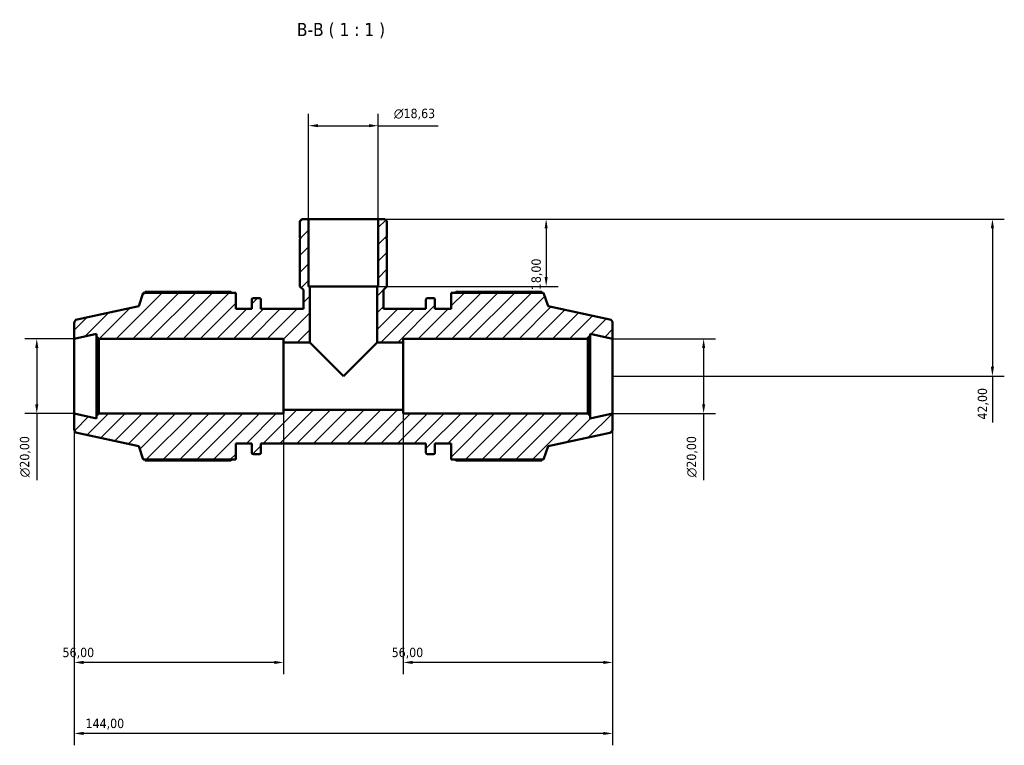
# Model space of a CAD drawing. Header units: millimetres. Extents: x 0 to 931, y 0 to 945.
# Tile 5 of 5: x 353 to 617, y 751 to 945. Entities that reach past the tile are written whole.
import ezdxf

# ---------------------------------------------------------------- set-up
doc = ezdxf.new("R2010")
doc.units = ezdxf.units.MM
for name, color, linetype, lineweight in [('Dimension (ISO)', 7, 'Continuous', 25), ('Hatch (ISO)', 7, 'Continuous', 18), ('Symbol (ISO)', 7, 'Continuous', 25), ('Visible (ISO)', 7, 'Continuous', 50)]:
    doc.layers.add(name, color=color, linetype=linetype, lineweight=lineweight)
doc.styles.add('Label Text (ISO)', font='tahoma.ttf')
doc.styles.add('Note Text (ISO)', font='tahoma.ttf')
doc.dimstyles.new('Default (ISO)', dxfattribs={"dimtxt": 2.5, "dimasz": 2.5, "dimexe": 3.175, "dimexo": 0, "dimgap": 0.762, "dimtad": 1, "dimrnd": 1e-08, "dimzin": 0, "dimtxsty": 'Note Text (ISO)', "dimcen": 0.09, "dimdle": 10, "dimclrd": 256, "dimclre": 256, "dimclrt": 232, "dimazin": 0, "dimtfac": 1.40208, "dimtmove": 0, "dimatfit": 3, "dimfxl": 1, "dimtolj": 1, "dimtzin": 0, "dimlwd": -1, "dimlwe": -1, "dimarcsym": 0})

# ---------------------------------------------------------------- blocks, each defined once
blk = doc.blocks.new('*D7')
at = {"layer": 'Defpoints', "color": 0, "transparency": 16777216}
for p in [(449.35, 916.63), (430.72, 891.67), (449.35, 891.67)]:
    blk.add_point(p, dxfattribs=at)
at = {"layer": 'Dimension (ISO)', "transparency": 16777216}
for p, q in [((430.72, 891.67), (430.72, 919.81)), ((449.35, 891.67), (449.35, 919.81)), ((433.22, 916.63), (446.85, 916.63)), ((449.35, 916.63), (465.33, 916.63))]:
    blk.add_line(p, q, dxfattribs=at)
for points in [[(433.22, 917.05), (433.22, 916.22), (430.72, 916.63)], [(446.85, 917.05), (446.85, 916.22), (449.35, 916.63)]]:
    blk.add_solid(points, dxfattribs=at)
at = {"layer": 'Dimension (ISO)', "color": 232, "true_color": 0xca0064, "transparency": 16777216, "insert": (453.52, 921.16), "char_height": 2.5, "attachment_point": 1, "style": 'Note Text (ISO)'}
blk.add_mtext('\\A1;\\fAIGDT|b0|i0;\\H2.5000;\\ln\\fTahoma|b0|i0;\\H2.5000;18,63', dxfattribs=at)
blk = doc.blocks.new('*D8')
at = {"layer": 'Defpoints', "color": 0, "transparency": 16777216}
for p in [(512.03, 859.67), (512.03, 839.67), (536.36, 839.67)]:
    blk.add_point(p, dxfattribs=at)
at = {"layer": 'Dimension (ISO)', "transparency": 16777216}
for p, q in [((512.03, 859.67), (539.54, 859.67)), ((536.36, 857.17), (536.36, 842.17)), ((512.03, 839.67), (539.54, 839.67)), ((536.36, 839.67), (536.36, 821.86))]:
    blk.add_line(p, q, dxfattribs=at)
for points in [[(535.94, 857.17), (536.78, 857.17), (536.36, 859.67)], [(535.94, 842.17), (536.78, 842.17), (536.36, 839.67)]]:
    blk.add_solid(points, dxfattribs=at)
at = {"layer": 'Dimension (ISO)', "color": 232, "true_color": 0xca0064, "transparency": 16777216, "insert": (531.84, 822.62), "char_height": 2.5, "attachment_point": 1, "rotation": 90, "style": 'Note Text (ISO)'}
blk.add_mtext('\\A1;\\fAIGDT|b0|i0;\\H2.5000;\\ln\\fTahoma|b0|i0;\\H2.5000;20,00', dxfattribs=at)
blk = doc.blocks.new('*D9')
at = {"layer": 'Defpoints', "color": 0, "transparency": 16777216}
for p in [(456.03, 840.67), (512.03, 839.67), (456.03, 773.15)]:
    blk.add_point(p, dxfattribs=at)
at = {"layer": 'Dimension (ISO)', "transparency": 16777216}
for p, q in [((456.03, 840.67), (456.03, 769.97)), ((512.03, 839.67), (512.03, 769.97)), ((509.53, 773.15), (458.53, 773.15))]:
    blk.add_line(p, q, dxfattribs=at)
for points in [[(458.53, 773.57), (458.53, 772.73), (456.03, 773.15)], [(509.53, 773.57), (509.53, 772.73), (512.03, 773.15)]]:
    blk.add_solid(points, dxfattribs=at)
at = {"layer": 'Dimension (ISO)', "color": 232, "true_color": 0xca0064, "transparency": 16777216, "insert": (452.93, 777.08), "char_height": 2.5, "attachment_point": 1, "style": 'Note Text (ISO)'}
blk.add_mtext('\\A1;56,00', dxfattribs=at)
blk = doc.blocks.new('*D10')
at = {"layer": 'Defpoints', "color": 0, "transparency": 16777216}
for p in [(424.03, 840.67), (368.03, 839.67), (368.03, 773.15)]:
    blk.add_point(p, dxfattribs=at)
at = {"layer": 'Dimension (ISO)', "transparency": 16777216}
for p, q in [((424.03, 840.67), (424.03, 769.97)), ((368.03, 839.67), (368.03, 769.97)), ((421.53, 773.15), (370.53, 773.15))]:
    blk.add_line(p, q, dxfattribs=at)
for points in [[(370.53, 773.57), (370.53, 772.73), (368.03, 773.15)], [(421.53, 773.57), (421.53, 772.73), (424.03, 773.15)]]:
    blk.add_solid(points, dxfattribs=at)
at = {"layer": 'Dimension (ISO)', "color": 232, "true_color": 0xca0064, "transparency": 16777216, "insert": (364.93, 777.08), "char_height": 2.5, "attachment_point": 1, "style": 'Note Text (ISO)'}
blk.add_mtext('\\A1;56,00', dxfattribs=at)
blk = doc.blocks.new('*D11')
at = {"layer": 'Defpoints', "color": 0, "transparency": 16777216}
for p in [(449.35, 891.67), (449.03, 873.67), (494.25, 873.67)]:
    blk.add_point(p, dxfattribs=at)
at = {"layer": 'Dimension (ISO)', "transparency": 16777216}
for p, q in [((449.35, 891.67), (497.42, 891.67)), ((494.25, 889.17), (494.25, 876.17)), ((449.03, 873.67), (497.42, 873.67))]:
    blk.add_line(p, q, dxfattribs=at)
for points in [[(493.83, 889.17), (494.66, 889.17), (494.25, 891.67)], [(493.83, 876.17), (494.66, 876.17), (494.25, 873.67)]]:
    blk.add_solid(points, dxfattribs=at)
at = {"layer": 'Dimension (ISO)', "color": 232, "true_color": 0xca0064, "transparency": 16777216, "insert": (490.31, 872.66), "char_height": 2.5, "attachment_point": 1, "rotation": 90, "style": 'Note Text (ISO)'}
blk.add_mtext('\\A1;18,00', dxfattribs=at)
blk = doc.blocks.new('*D12')
at = {"layer": 'Defpoints', "color": 0, "transparency": 16777216}
for p in [(449.35, 891.67), (512.03, 849.67), (613.59, 849.67)]:
    blk.add_point(p, dxfattribs=at)
at = {"layer": 'Dimension (ISO)', "transparency": 16777216}
for p, q in [((449.35, 891.67), (616.76, 891.67)), ((613.59, 889.17), (613.59, 852.17)), ((512.03, 849.67), (616.76, 849.67)), ((613.59, 849.67), (613.59, 837.31))]:
    blk.add_line(p, q, dxfattribs=at)
for points in [[(613.17, 889.17), (614, 889.17), (613.59, 891.67)], [(613.17, 852.17), (614, 852.17), (613.59, 849.67)]]:
    blk.add_solid(points, dxfattribs=at)
at = {"layer": 'Dimension (ISO)', "color": 232, "true_color": 0xca0064, "transparency": 16777216, "insert": (609.65, 838.07), "char_height": 2.5, "attachment_point": 1, "rotation": 90, "style": 'Note Text (ISO)'}
blk.add_mtext('\\A1;42,00', dxfattribs=at)
blk = doc.blocks.new('*D13')
at = {"layer": 'Defpoints', "color": 0, "transparency": 16777216}
for p in [(368.03, 859.67), (358.03, 839.67), (368.03, 839.67)]:
    blk.add_point(p, dxfattribs=at)
at = {"layer": 'Dimension (ISO)', "transparency": 16777216}
for p, q in [((368.03, 859.67), (354.86, 859.67)), ((358.03, 857.17), (358.03, 842.17)), ((368.03, 839.67), (354.86, 839.67)), ((358.03, 839.67), (358.03, 821.86))]:
    blk.add_line(p, q, dxfattribs=at)
for points in [[(357.61, 857.17), (358.45, 857.17), (358.03, 859.67)], [(357.61, 842.17), (358.45, 842.17), (358.03, 839.67)]]:
    blk.add_solid(points, dxfattribs=at)
at = {"layer": 'Dimension (ISO)', "color": 232, "true_color": 0xca0064, "transparency": 16777216, "insert": (353.51, 822.62), "char_height": 2.5, "attachment_point": 1, "rotation": 90, "style": 'Note Text (ISO)'}
blk.add_mtext('\\A1;\\fAIGDT|b0|i0;\\H2.5000;\\ln\\fTahoma|b0|i0;\\H2.5000;20,00', dxfattribs=at)
blk = doc.blocks.new('*D15')
at = {"layer": 'Defpoints', "color": 0, "transparency": 16777216}
for p in [(368.03, 839.67), (512.03, 839.67), (368.03, 754.17)]:
    blk.add_point(p, dxfattribs=at)
at = {"layer": 'Dimension (ISO)', "transparency": 16777216}
for p, q in [((368.03, 839.67), (368.03, 751)), ((512.03, 839.67), (512.03, 751)), ((509.53, 754.17), (370.53, 754.17))]:
    blk.add_line(p, q, dxfattribs=at)
for points in [[(370.53, 754.59), (370.53, 753.76), (368.03, 754.17)], [(509.53, 754.59), (509.53, 753.76), (512.03, 754.17)]]:
    blk.add_solid(points, dxfattribs=at)
at = {"layer": 'Dimension (ISO)', "color": 232, "true_color": 0xca0064, "transparency": 16777216, "insert": (371.08, 758.11), "char_height": 2.5, "attachment_point": 1, "style": 'Note Text (ISO)'}
blk.add_mtext('\\A1;144,00', dxfattribs=at)

msp = doc.modelspace()

# ---------------------------------------------------------------- hatches: boundary and pattern name
at = {"layer": 'Hatch (ISO)'}
h = msp.add_hatch(dxfattribs=at)
h.set_pattern_fill('ANSI31', color=256, scale=25.4, style=0)
h.set_pattern_definition([(45, (0, 0), (-2.245064, 2.245064), [])])
edge = h.paths.add_edge_path()
edge.add_ellipse((511.031, 835.484), major_axis=(0.208, -0.978), ratio=1, start_angle=0, end_angle=78)
edge.add_line((512.031, 835.484), (512.031, 839.674))
edge.add_line((512.031, 839.674), (506.031, 838.399))
edge.add_line((506.031, 838.399), (506.031, 839.074))
edge.add_line((506.031, 839.074), (505.431, 839.674))
edge.add_line((505.431, 839.674), (456.031, 839.674))
edge.add_line((456.031, 839.674), (456.031, 840.674))
edge.add_line((456.031, 840.674), (424.031, 840.674))
edge.add_line((424.031, 840.674), (424.031, 839.674))
edge.add_line((424.031, 839.674), (374.631, 839.674))
edge.add_line((374.631, 839.674), (374.031, 839.074))
edge.add_line((374.031, 839.074), (374.031, 838.399))
edge.add_line((374.031, 838.399), (368.031, 839.674))
edge.add_line((368.031, 839.674), (368.031, 835.484))
edge.add_ellipse((369.031, 835.484), major_axis=(-1, 0), ratio=1, start_angle=0, end_angle=78)
edge.add_line((368.823, 834.506), (385.311, 831.001))
edge.add_line((385.311, 831.001), (386.496, 827.354))
edge.add_line((386.496, 827.354), (411.231, 827.354))
edge.add_line((411.231, 827.354), (411.231, 831.674))
edge.add_line((411.231, 831.674), (415.551, 831.674))
edge.add_line((415.551, 831.674), (415.551, 829.194))
edge.add_ellipse((415.951, 829.194), major_axis=(-0.4, 0), ratio=1, start_angle=0, end_angle=90)
edge.add_line((415.951, 828.794), (417.551, 828.794))
edge.add_ellipse((417.551, 829.194), major_axis=(0, -0.4), ratio=1, start_angle=0, end_angle=90)
edge.add_line((417.951, 829.194), (417.951, 831.674))
edge.add_line((417.951, 831.674), (462.111, 831.674))
edge.add_line((462.111, 831.674), (462.111, 829.194))
edge.add_ellipse((462.511, 829.194), major_axis=(-0.4, 0), ratio=1, start_angle=0, end_angle=90)
edge.add_line((462.511, 828.794), (464.111, 828.794))
edge.add_ellipse((464.111, 829.194), major_axis=(0, -0.4), ratio=1, start_angle=0, end_angle=90)
edge.add_line((464.511, 829.194), (464.511, 831.674))
edge.add_line((464.511, 831.674), (468.831, 831.674))
edge.add_line((468.831, 831.674), (468.831, 827.354))
edge.add_line((468.831, 827.354), (493.566, 827.354))
edge.add_line((493.566, 827.354), (494.751, 831.001))
edge.add_line((494.751, 831.001), (511.239, 834.506))
edge = h.paths.add_edge_path()
edge.add_line((451.676, 891.115), (451.117, 891.674))
edge.add_line((451.117, 891.674), (449.347, 891.674))
edge.add_line((449.347, 891.674), (449.347, 873.674))
edge.add_line((449.347, 873.674), (449.031, 873.674))
edge.add_line((449.031, 873.674), (449.031, 858.674))
edge.add_line((449.031, 858.674), (456.031, 858.674))
edge.add_line((456.031, 858.674), (456.031, 859.674))
edge.add_line((456.031, 859.674), (505.431, 859.674))
edge.add_line((505.431, 859.674), (506.031, 860.274))
edge.add_line((506.031, 860.274), (506.031, 860.95))
edge.add_line((506.031, 860.95), (512.031, 859.674))
edge.add_line((512.031, 859.674), (512.031, 863.864))
edge.add_ellipse((511.031, 863.864), major_axis=(1, 0), ratio=1, start_angle=0, end_angle=78)
edge.add_line((511.239, 864.843), (494.751, 868.347))
edge.add_line((494.751, 868.347), (493.566, 871.994))
edge.add_line((493.566, 871.994), (468.831, 871.994))
edge.add_line((468.831, 871.994), (468.831, 867.674))
edge.add_line((468.831, 867.674), (464.511, 867.674))
edge.add_line((464.511, 867.674), (464.511, 870.154))
edge.add_ellipse((464.111, 870.154), major_axis=(0.4, 0), ratio=1, start_angle=0, end_angle=90)
edge.add_line((464.111, 870.554), (462.511, 870.554))
edge.add_ellipse((462.511, 870.154), major_axis=(0, 0.4), ratio=1, start_angle=0, end_angle=90)
edge.add_line((462.111, 870.154), (462.111, 867.674))
edge.add_line((462.111, 867.674), (450.744, 867.674))
edge.add_line((450.744, 867.674), (450.744, 872.743))
edge.add_line((450.744, 872.743), (451.676, 873.674))
edge.add_line((451.676, 873.674), (451.676, 886.274))
edge.add_line((451.676, 886.274), (451.376, 886.274))
edge.add_line((451.376, 886.274), (451.676, 886.574))
edge.add_line((451.676, 886.574), (451.676, 891.115))
edge = h.paths.add_edge_path()
edge.add_line((428.946, 891.674), (428.387, 891.115))
edge.add_line((428.387, 891.115), (428.387, 886.574))
edge.add_line((428.387, 886.574), (428.687, 886.274))
edge.add_line((428.687, 886.274), (428.387, 886.274))
edge.add_line((428.387, 886.274), (428.387, 873.674))
edge.add_line((428.387, 873.674), (429.318, 872.743))
edge.add_line((429.318, 872.743), (429.318, 867.674))
edge.add_line((429.318, 867.674), (417.951, 867.674))
edge.add_line((417.951, 867.674), (417.951, 870.154))
edge.add_ellipse((417.551, 870.154), major_axis=(0.4, 0), ratio=1, start_angle=0, end_angle=90)
edge.add_line((417.551, 870.554), (415.951, 870.554))
edge.add_ellipse((415.951, 870.154), major_axis=(0, 0.4), ratio=1, start_angle=0, end_angle=90)
edge.add_line((415.551, 870.154), (415.551, 867.674))
edge.add_line((415.551, 867.674), (411.231, 867.674))
edge.add_line((411.231, 867.674), (411.231, 871.994))
edge.add_line((411.231, 871.994), (386.496, 871.994))
edge.add_line((386.496, 871.994), (385.311, 868.347))
edge.add_line((385.311, 868.347), (368.823, 864.843))
edge.add_ellipse((369.031, 863.864), major_axis=(-0.208, 0.978), ratio=1, start_angle=0, end_angle=78)
edge.add_line((368.031, 863.864), (368.031, 859.674))
edge.add_line((368.031, 859.674), (374.031, 860.95))
edge.add_line((374.031, 860.95), (374.031, 860.274))
edge.add_line((374.031, 860.274), (374.631, 859.674))
edge.add_line((374.631, 859.674), (424.031, 859.674))
edge.add_line((424.031, 859.674), (424.031, 858.674))
edge.add_line((424.031, 858.674), (431.031, 858.674))
edge.add_line((431.031, 858.674), (431.031, 873.674))
edge.add_line((431.031, 873.674), (430.716, 873.674))
edge.add_line((430.716, 873.674), (430.716, 891.674))
edge.add_line((430.716, 891.674), (428.946, 891.674))

# ---------------------------------------------------------------- linework, layer by layer
at = {"layer": 'Visible (ISO)'}
for p, q in [((428.946, 891.674), (428.387, 891.115)), ((428.387, 891.115), (428.387, 886.574)), ((430.716, 891.674), (428.946, 891.674)), ((430.716, 873.674), (430.716, 891.674)), ((449.347, 891.674), (430.716, 891.674)), ((451.117, 891.674), (449.347, 891.674)), ((449.347, 891.674), (449.347, 873.674)), ((451.676, 891.115), (451.117, 891.674)), ((451.676, 886.574), (451.676, 891.115)), ((428.387, 886.574), (428.687, 886.274)), ((428.687, 886.274), (428.387, 886.274)), ((428.387, 886.274), (428.387, 873.674)), ((451.376, 886.274), (451.676, 886.574)), ((451.676, 886.274), (451.376, 886.274)), ((451.676, 873.674), (451.676, 886.274)), ((386.496, 871.994), (385.311, 868.347)), ((411.231, 871.994), (386.496, 871.994)), ((409.791, 872.256), (387.042, 872.256)), ((411.231, 867.674), (411.231, 871.994)), ((428.387, 873.674), (429.318, 872.743)), ((429.318, 872.743), (429.318, 867.674)), ((431.031, 873.674), (430.716, 873.674)), ((431.031, 858.674), (431.031, 873.674)), ((449.031, 873.674), (431.031, 873.674)), ((449.347, 873.674), (449.031, 873.674)), ((449.031, 873.674), (449.031, 858.674)), ((450.744, 872.743), (451.676, 873.674)), ((450.744, 867.674), (450.744, 872.743)), ((493.566, 871.994), (468.831, 871.994)), ((468.831, 871.994), (468.831, 867.674)), ((493.02, 872.256), (470.271, 872.256)), ((494.751, 868.347), (493.566, 871.994)), ((415.551, 870.154), (415.551, 867.674)), ((417.551, 870.554), (415.951, 870.554)), ((417.951, 867.674), (417.951, 870.154)), ((462.111, 870.154), (462.111, 867.674)), ((464.111, 870.554), (462.511, 870.554)), ((464.511, 867.674), (464.511, 870.154)), ((385.311, 868.347), (368.823, 864.843)), ((415.551, 867.674), (411.231, 867.674)), ((429.318, 867.674), (417.951, 867.674)), ((462.111, 867.674), (450.744, 867.674)), ((468.831, 867.674), (464.511, 867.674)), ((511.239, 864.843), (494.751, 868.347)), ((368.031, 863.864), (368.031, 859.674)), ((512.031, 859.674), (512.031, 863.864)), ((368.031, 859.674), (374.031, 860.95)), ((368.031, 839.674), (368.031, 859.674)), ((374.031, 860.95), (374.031, 860.274)), ((374.031, 860.274), (374.631, 859.674)), ((374.031, 860.274), (374.031, 839.074)), ((374.631, 859.674), (424.031, 859.674)), ((374.631, 839.674), (374.631, 859.674)), ((424.031, 859.674), (424.031, 858.674)), ((424.031, 858.674), (431.031, 858.674)), ((424.031, 840.674), (424.031, 858.674)), ((431.031, 858.674), (440.031, 849.674)), ((440.031, 849.674), (449.031, 858.674)), ((449.031, 858.674), (456.031, 858.674)), ((456.031, 858.674), (456.031, 859.674)), ((456.031, 859.674), (505.431, 859.674)), ((456.031, 840.674), (456.031, 858.674)), ((505.431, 859.674), (506.031, 860.274)), ((505.431, 859.674), (505.431, 839.674)), ((506.031, 860.274), (506.031, 860.95)), ((506.031, 860.95), (512.031, 859.674)), ((506.031, 839.074), (506.031, 860.274)), ((512.031, 839.674), (512.031, 859.674)), ((456.031, 840.674), (424.031, 840.674)), ((424.031, 840.674), (424.031, 839.674)), ((456.031, 839.674), (456.031, 840.674)), ((374.031, 838.399), (368.031, 839.674)), ((368.031, 839.674), (368.031, 835.484)), ((374.631, 839.674), (374.031, 839.074)), ((374.031, 839.074), (374.031, 838.399)), ((424.031, 839.674), (374.631, 839.674)), ((505.431, 839.674), (456.031, 839.674)), ((506.031, 839.074), (505.431, 839.674)), ((512.031, 839.674), (506.031, 838.399)), ((506.031, 838.399), (506.031, 839.074)), ((512.031, 835.484), (512.031, 839.674)), ((368.823, 834.506), (385.311, 831.001)), ((494.751, 831.001), (511.239, 834.506)), ((385.311, 831.001), (386.496, 827.354)), ((411.231, 827.354), (411.231, 831.674)), ((411.231, 831.674), (415.551, 831.674)), ((415.551, 831.674), (415.551, 829.194)), ((417.951, 829.194), (417.951, 831.674)), ((417.951, 831.674), (462.111, 831.674)), ((462.111, 831.674), (462.111, 829.194)), ((464.511, 829.194), (464.511, 831.674)), ((464.511, 831.674), (468.831, 831.674)), ((468.831, 831.674), (468.831, 827.354)), ((493.566, 827.354), (494.751, 831.001)), ((386.496, 827.354), (411.231, 827.354)), ((387.042, 827.092), (409.791, 827.092)), ((415.951, 828.794), (417.551, 828.794)), ((462.511, 828.794), (464.111, 828.794)), ((468.831, 827.354), (493.566, 827.354)), ((470.271, 827.092), (493.02, 827.092))]:
    msp.add_line(p, q, dxfattribs=at)
for centre, radius, start, end in [((415.951, 870.154), 0.4, 90, 180), ((417.551, 870.154), 0.4, 0, 90), ((462.511, 870.154), 0.4, 90, 180), ((464.111, 870.154), 0.4, 0, 90), ((369.031, 863.864), 1, 102, 180), ((511.031, 863.864), 1, 0, 78), ((369.031, 835.484), 1, 180, 258), ((511.031, 835.484), 1, 282, 0), ((415.951, 829.194), 0.4, 180, 270), ((417.551, 829.194), 0.4, 270, 0), ((462.511, 829.194), 0.4, 180, 270), ((464.111, 829.194), 0.4, 270, 0)]:
    msp.add_arc(centre, radius, start, end, dxfattribs=at)
for points, weights in [([(387.042, 872.256), (386.973, 872.124), (386.906, 871.994)], [1, 1.00124711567, 1.00234726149]), ([(409.791, 872.256), (410.004, 872.124), (410.21, 871.994)], [1.01716554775, 1.0150254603, 1.01273981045]), ([(469.853, 871.994), (470.059, 872.124), (470.271, 872.256)], [1.01273981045, 1.0150254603, 1.01716554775]), ([(493.156, 871.994), (493.089, 872.124), (493.02, 872.256)], [1.00234726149, 1.00124711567, 1]), ([(386.906, 827.354), (386.973, 827.224), (387.042, 827.092)], [1.00234726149, 1.00124711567, 1]), ([(410.21, 827.354), (410.004, 827.224), (409.791, 827.092)], [1.01273981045, 1.0150254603, 1.01716554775]), ([(470.271, 827.092), (470.059, 827.224), (469.853, 827.354)], [1.01716554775, 1.0150254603, 1.01273981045]), ([(493.02, 827.092), (493.089, 827.224), (493.156, 827.354)], [1, 1.00124711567, 1.00234726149])]:
    msp.add_rational_spline(points, weights, degree=2, dxfattribs=at)

# ---------------------------------------------------------------- texts
at = {"layer": 'Symbol (ISO)', "insert": (427.592, 939.964), "char_height": 3.5, "attachment_point": 7, "style": 'Label Text (ISO)'}
msp.add_mtext('B-B ( 1 : 1 )', dxfattribs=at)

# ---------------------------------------------------------------- dimensions: what is measured, and where the dimension line sits
at = {"layer": 'Dimension (ISO)'}
for base, p1, p2, angle, picture, middle in [((449.347, 916.634), (430.716, 891.674), (449.347, 891.674), 180, '*D7', (459.044, 916.634)), ((358.031, 839.674), (368.031, 859.674), (368.031, 839.674), 90, '*D13', (358.031, 828.174)), ((536.361, 839.674), (512.031, 859.674), (512.031, 839.674), 90, '*D8', (536.361, 828.174))]:
    dim = msp.add_linear_dim(base=base, p1=p1, p2=p2, angle=angle, text='\\fAIGDT|b0|i0;\\H2.5000;\\ln\\fTahoma|b0|i0;\\H2.5000;<>', dimstyle='Default (ISO)', override={"dimdec": 2, "dimtp": 0, "dimtm": 0, "dimtdec": 2, "dimtofl": 0, "dimatfit": 2}, dxfattribs=at)
    dim.commit()
    dim.dimension.update_dxf_attribs({"geometry": picture, "text_midpoint": middle, "dimtype": 160})
for base, p1, p2, angle, override, picture, middle in [((494.247, 873.674), (449.347, 891.674), (449.031, 873.674), 270, {"dimdec": 2, "dimtp": 0, "dimtm": 0, "dimtdec": 2, "dimtofl": 0, "dimatfit": 1}, '*D11', (494.247, 876.674)), ((613.587, 849.674), (449.347, 891.674), (512.031, 849.674), 90, {"dimdec": 2, "dimtp": 0, "dimtm": 0, "dimtdec": 2, "dimtofl": 0, "dimatfit": 2}, '*D12', (613.587, 842.241)), ((456.031, 773.149), (512.031, 839.674), (456.031, 840.674), 180, {"dimdec": 2, "dimtp": 0, "dimtm": 0, "dimtdec": 2, "dimtofl": 0, "dimatfit": 1}, '*D9', (457.031, 773.149)), ((368.031, 754.174), (512.031, 839.674), (368.031, 839.674), 180, {"dimdec": 2, "dimtp": 0, "dimtm": 0, "dimtdec": 2, "dimtofl": 0, "dimatfit": 1}, '*D15', (376.031, 754.174))]:
    dim = msp.add_linear_dim(base=base, p1=p1, p2=p2, angle=angle, dimstyle='Default (ISO)', override=override, dxfattribs=at)
    dim.commit()
    dim.dimension.update_dxf_attribs({"geometry": picture, "text_midpoint": middle, "dimtype": 160})
dim = msp.add_linear_dim(base=(368.031, 773.149), p1=(424.031, 840.674), p2=(368.031, 839.674), dimstyle='Default (ISO)', override={"dimdec": 2, "dimtp": 0, "dimtm": 0, "dimtdec": 2, "dimtofl": 0, "dimatfit": 1}, dxfattribs=at)
dim.commit()
dim.dimension.update_dxf_attribs({"geometry": '*D10', "text_midpoint": (369.031, 773.149), "dimtype": 160})

doc.saveas('drawing.dxf')
